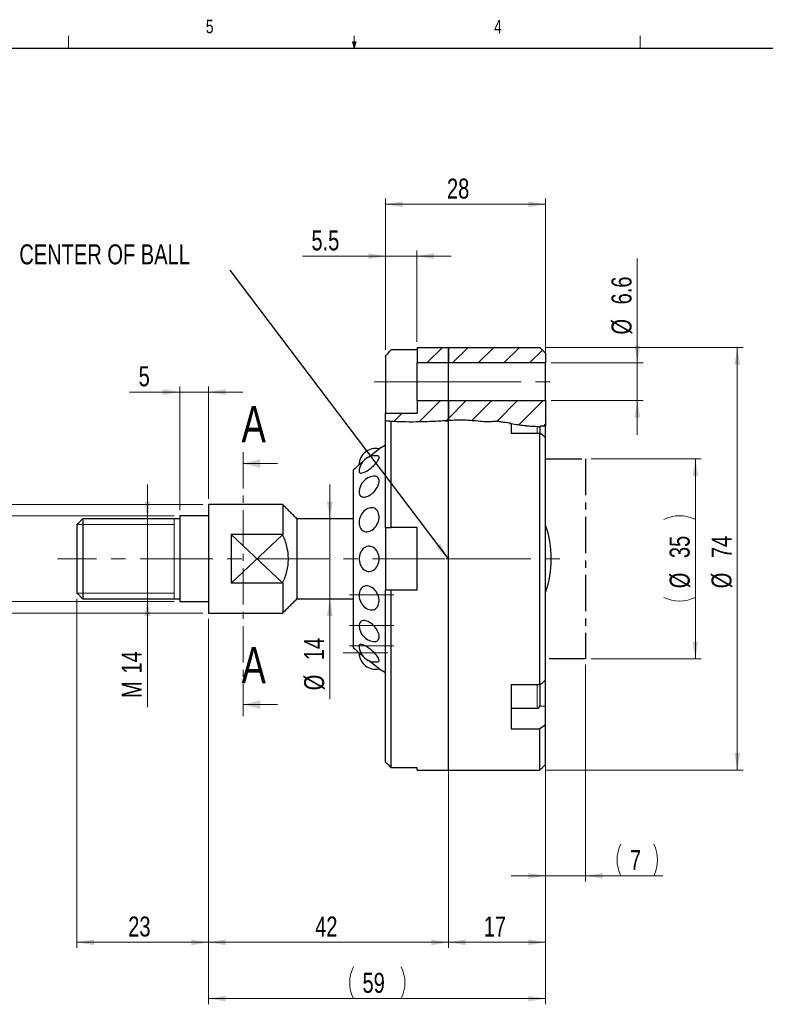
# Model space of a CAD drawing. Header units: millimetres. Extents: x 11 to 421, y 5 to 275.
# Tile 4 of 5: x 157 to 288, y 103 to 275. Entities that reach past the tile are written whole.
import ezdxf

# ---------------------------------------------------------------- set-up
doc = ezdxf.new("R2010")
doc.units = ezdxf.units.MM
doc.linetypes.add('CENTER', pattern=[10.16, 6.35, -1.27, 1.27, -1.27])
doc.linetypes.add('CENTERX2', pattern=[20.32, 12.7, -2.54, 2.54, -2.54])
doc.styles.add('SLDTEXTSTYLE0', font='TXT', dxfattribs={"width": 0.75})
doc.dimstyles.new('SLDDIMSTYLE0', dxfattribs={"dimtxt": 3.5, "dimasz": 3, "dimexe": 0, "dimexo": 0.0625, "dimgap": 0.875, "dimtad": 1, "dimdec": 1, "dimrnd": 1e-09, "dimzin": 12, "dimdsep": 46, "dimtxsty": 'SLDTEXTSTYLE0', "dimsah": 1, "dimcen": 0.09, "dimadec": 0, "dimazin": 0, "dimtfac": 1, "dimtdec": 1, "dimtofl": 0, "dimtmove": 0, "dimatfit": 3, "dimfxl": 1, "dimtolj": 1, "dimtzin": 12, "dimarcsym": 0})
doc.dimstyles.new('SLDDIMSTYLE1', dxfattribs={"dimtxt": 3.5, "dimasz": 3, "dimexe": 0, "dimexo": 0.0625, "dimgap": 0.875, "dimtad": 1, "dimrnd": 1e-09, "dimzin": 12, "dimdsep": 46, "dimtxsty": 'SLDTEXTSTYLE0', "dimsah": 1, "dimcen": 0.09, "dimadec": 0, "dimazin": 0, "dimtfac": 1, "dimtofl": 0, "dimtmove": 0, "dimatfit": 3, "dimfxl": 1, "dimtolj": 1, "dimtzin": 12, "dimarcsym": 0})
doc.dimstyles.new('SLDDIMSTYLE2', dxfattribs={"dimtxt": 3.5, "dimasz": 3, "dimexe": 0, "dimexo": 0.0625, "dimgap": 0.875, "dimtad": 1, "dimrnd": 1e-09, "dimzin": 12, "dimdsep": 46, "dimtxsty": 'SLDTEXTSTYLE0', "dimsah": 1, "dimcen": 0.09, "dimadec": 0, "dimazin": 0, "dimtfac": 1, "dimtofl": 0, "dimtmove": 0, "dimatfit": 3, "dimfxl": 1, "dimtolj": 1, "dimtzin": 12, "dimarcsym": 0})
doc.dimstyles.new('SLDDIMSTYLE3', dxfattribs={"dimtxt": 3.5, "dimasz": 3, "dimexe": 0, "dimexo": 0.0625, "dimgap": 0.875, "dimtad": 1, "dimdec": 1, "dimrnd": 1e-09, "dimzin": 12, "dimdsep": 46, "dimtxsty": 'SLDTEXTSTYLE0', "dimsah": 1, "dimcen": 0.09, "dimadec": 0, "dimazin": 0, "dimtfac": 1, "dimtofl": 0, "dimtmove": 0, "dimatfit": 3, "dimfxl": 1, "dimtolj": 1, "dimtzin": 12, "dimarcsym": 0})
doc.dimstyles.new('SLDDIMSTYLE4', dxfattribs={"dimtxt": 3.5, "dimasz": 3, "dimexe": 0, "dimexo": 0.0625, "dimgap": 0.875, "dimtad": 1, "dimdec": 1, "dimrnd": 1e-09, "dimzin": 12, "dimdsep": 46, "dimtxsty": 'SLDTEXTSTYLE0', "dimsah": 1, "dimcen": 0.09, "dimadec": 0, "dimazin": 0, "dimtol": 1, "dimtp": -0.006, "dimtm": 0.017, "dimtfac": 1, "dimtdec": 3, "dimtofl": 0, "dimtmove": 0, "dimatfit": 3, "dimfxl": 1, "dimtolj": 1, "dimarcsym": 0})
doc.dimstyles.new('SLDDIMSTYLE5', dxfattribs={"dimtxt": 3.5, "dimasz": 3, "dimexe": 0, "dimexo": 0.0625, "dimgap": 0.875, "dimtad": 1, "dimdec": 1, "dimrnd": 1e-09, "dimzin": 12, "dimdsep": 46, "dimtxsty": 'SLDTEXTSTYLE0', "dimsah": 1, "dimcen": 0.09, "dimadec": 0, "dimazin": 0, "dimtfac": 1, "dimtdec": 1, "dimtofl": 0, "dimtmove": 0, "dimatfit": 3, "dimfxl": 1, "dimtolj": 1, "dimtzin": 12, "dimarcsym": 0})
doc.dimstyles.new('SLDDIMSTYLE6', dxfattribs={"dimtxt": 3.5, "dimasz": 3, "dimexe": 0, "dimexo": 0.0625, "dimgap": 0.875, "dimtad": 1, "dimdec": 1, "dimrnd": 1e-09, "dimzin": 12, "dimdsep": 46, "dimtxsty": 'SLDTEXTSTYLE0', "dimsah": 1, "dimcen": 0.09, "dimadec": 0, "dimazin": 0, "dimtfac": 1, "dimtofl": 0, "dimtmove": 0, "dimatfit": 3, "dimfxl": 1, "dimtolj": 1, "dimtzin": 12, "dimarcsym": 0})
doc.dimstyles.new('SLDDIMSTYLE7', dxfattribs={"dimtxt": 0, "dimasz": 3, "dimexe": 0, "dimexo": 0.0625, "dimgap": 0, "dimtad": 0, "dimtih": 1, "dimtoh": 1, "dimdec": 0, "dimrnd": 1e-09, "dimzin": 0, "dimdsep": 46, "dimtxsty": 'Standard', "dimsah": 1, "dimcen": 0.09, "dimadec": 0, "dimazin": 0, "dimtfac": 3, "dimtdec": 0, "dimtofl": 0, "dimtmove": 0, "dimatfit": 3, "dimfxl": 1, "dimtolj": 1, "dimtzin": 0, "dimarcsym": 0})

# ---------------------------------------------------------------- blocks, each defined once
blk = doc.blocks.new('*D5')
at = {"color": 7, "linetype": 'Continuous', "lineweight": 0}
for p, q in [((256.4, 162.37), (256.4, 124.37)), ((249.4, 158.6), (249.4, 124.37)), ((249.4, 125.37), (243.4, 125.37)), ((249.4, 125.37), (256.4, 125.37)), ((256.4, 125.37), (269.92, 125.37))]:
    blk.add_line(p, q, dxfattribs=at)
for centre, start, end in [((268.12, 128.15), 153.4349, 206.5651), ((262.78, 128.15), 333.4349, 26.5651)]:
    blk.add_arc(centre, 6.21, start, end, dxfattribs=at)
for points in [[(249.4, 125.37), (246.4, 125.87), (246.4, 124.87)], [(256.4, 125.37), (259.4, 124.87), (259.4, 125.87)]]:
    blk.add_solid(points, dxfattribs=at)
at = {"color": 7, "linetype": 'Continuous', "lineweight": 0, "insert": (264.16, 129.88), "char_height": 3.5, "attachment_point": 1, "style": 'SLDTEXTSTYLE0'}
blk.add_mtext('7', dxfattribs=at)
blk = doc.blocks.new('*D6')
at = {"color": 7, "linetype": 'Continuous', "lineweight": 0}
for p, q in [((249.4, 217.87), (283.95, 217.87)), ((282.95, 143.87), (282.95, 217.87)), ((249.4, 143.87), (283.95, 143.87))]:
    blk.add_line(p, q, dxfattribs=at)
for points in [[(282.95, 217.87), (282.45, 214.87), (283.45, 214.87)], [(282.95, 143.87), (283.45, 146.87), (282.45, 146.87)]]:
    blk.add_solid(points, dxfattribs=at)
at = {"color": 7, "linetype": 'Continuous', "lineweight": 0, "char_height": 3.5, "attachment_point": 1, "rotation": 90, "style": 'SLDTEXTSTYLE0'}
for s, insert in [('74', (278.44, 180.99)), ('%%c', (278.44, 175.71))]:
    blk.add_mtext(s, dxfattribs=dict(at, insert=insert))
blk = doc.blocks.new('*D7')
at = {"color": 7, "linetype": 'Continuous', "lineweight": 0}
for p, q in [((257.4, 198.37), (276.62, 198.37)), ((275.62, 198.37), (275.62, 163.37)), ((257.4, 163.37), (276.62, 163.37))]:
    blk.add_line(p, q, dxfattribs=at)
for centre, start, end in [((272.85, 182.2), 63.4349, 116.5651), ((272.85, 179.68), 243.4349, 296.5651)]:
    blk.add_arc(centre, 6.21, start, end, dxfattribs=at)
for points in [[(275.62, 198.37), (275.12, 195.37), (276.12, 195.37)], [(275.62, 163.37), (276.12, 166.37), (275.12, 166.37)]]:
    blk.add_solid(points, dxfattribs=at)
at = {"color": 7, "linetype": 'Continuous', "lineweight": 0, "char_height": 3.5, "attachment_point": 1, "rotation": 90, "style": 'SLDTEXTSTYLE0'}
for s, insert in [('35', (271.11, 181)), ('%%c', (271.11, 175.72))]:
    blk.add_mtext(s, dxfattribs=dict(at, insert=insert))
blk = doc.blocks.new('*D8')
at = {"color": 7, "linetype": 'Continuous', "lineweight": 0}
for p, q in [((185.4, 189.37), (185.4, 211.07)), ((190.4, 191.37), (190.4, 211.07)), ((185.4, 210.07), (176.6, 210.07)), ((185.4, 210.07), (190.4, 210.07)), ((190.4, 210.07), (196.4, 210.07))]:
    blk.add_line(p, q, dxfattribs=at)
for points in [[(185.4, 210.07), (182.4, 210.57), (182.4, 209.57)], [(190.4, 210.07), (193.4, 209.57), (193.4, 210.57)]]:
    blk.add_solid(points, dxfattribs=at)
at = {"color": 7, "linetype": 'Continuous', "lineweight": 0, "insert": (178.19, 214.58), "char_height": 3.5, "attachment_point": 1, "style": 'SLDTEXTSTYLE0'}
blk.add_mtext('5', dxfattribs=at)
blk = doc.blocks.new('*D9')
at = {"color": 7, "linetype": 'Continuous', "lineweight": 0}
for p, q in [((221.4, 217.45), (221.4, 243.94)), ((249.4, 203.14), (249.4, 243.94)), ((249.4, 242.94), (221.4, 242.94))]:
    blk.add_line(p, q, dxfattribs=at)
for points in [[(221.4, 242.94), (224.4, 242.44), (224.4, 243.44)], [(249.4, 242.94), (246.4, 243.44), (246.4, 242.44)]]:
    blk.add_solid(points, dxfattribs=at)
at = {"color": 7, "linetype": 'Continuous', "lineweight": 0, "insert": (232.15, 247.45), "char_height": 3.5, "attachment_point": 1, "style": 'SLDTEXTSTYLE0'}
blk.add_mtext('28', dxfattribs=at)
blk = doc.blocks.new('*D10')
at = {"color": 7, "linetype": 'Continuous', "lineweight": 0}
for p, q in [((151.69, 188.37), (151.69, 219.49)), ((184.4, 188.37), (150.69, 188.37)), ((151.69, 188.37), (151.69, 173.37)), ((184.4, 173.37), (150.69, 173.37)), ((151.69, 173.37), (151.69, 167.37))]:
    blk.add_line(p, q, dxfattribs=at)
for points in [[(151.69, 188.37), (152.19, 191.37), (151.19, 191.37)], [(151.69, 173.37), (151.19, 170.37), (152.19, 170.37)]]:
    blk.add_solid(points, dxfattribs=at)
at = {"color": 7, "linetype": 'Continuous', "lineweight": 0, "attachment_point": 1, "rotation": 90, "style": 'SLDTEXTSTYLE0'}
for s, insert, char_height in [('0.006', (144.36, 211.86), 2.45), ('0.017', (148.24, 211.86), 2.45), ('-', (144.36, 210.33), 2.45), ('-', (148.24, 210.33), 2.45), ('g6', (147.18, 203.25), 3.5), ('15', (147.18, 196.79), 3.5), ('%%c', (147.18, 191.51), 3.5)]:
    blk.add_mtext(s, dxfattribs=dict(at, insert=insert, char_height=char_height))
blk = doc.blocks.new('*D11')
at = {"color": 7, "linetype": 'Continuous', "lineweight": 0}
for p, q in [((167.4, 173.87), (167.4, 112.73)), ((190.4, 170.37), (190.4, 112.73)), ((190.4, 113.73), (167.4, 113.73))]:
    blk.add_line(p, q, dxfattribs=at)
for points in [[(167.4, 113.73), (170.4, 113.23), (170.4, 114.23)], [(190.4, 113.73), (187.4, 114.23), (187.4, 113.23)]]:
    blk.add_solid(points, dxfattribs=at)
at = {"color": 7, "linetype": 'Continuous', "lineweight": 0, "insert": (176.37, 118.24), "char_height": 3.5, "attachment_point": 1, "style": 'SLDTEXTSTYLE0'}
blk.add_mtext('23', dxfattribs=at)
blk = doc.blocks.new('*D12')
at = {"color": 7, "linetype": 'Continuous', "lineweight": 0}
for p, q in [((232.4, 179.87), (232.4, 112.73)), ((190.4, 170.37), (190.4, 112.73)), ((190.4, 113.73), (232.4, 113.73))]:
    blk.add_line(p, q, dxfattribs=at)
for points in [[(190.4, 113.73), (193.4, 113.23), (193.4, 114.23)], [(232.4, 113.73), (229.4, 114.23), (229.4, 113.23)]]:
    blk.add_solid(points, dxfattribs=at)
at = {"color": 7, "linetype": 'Continuous', "lineweight": 0, "insert": (209.08, 118.24), "char_height": 3.5, "attachment_point": 1, "style": 'SLDTEXTSTYLE0'}
blk.add_mtext('42', dxfattribs=at)
blk = doc.blocks.new('*D13')
at = {"color": 7, "linetype": 'Continuous', "lineweight": 0}
for p, q in [((232.4, 179.87), (232.4, 112.73)), ((249.4, 143.87), (249.4, 112.73)), ((249.4, 113.73), (232.4, 113.73))]:
    blk.add_line(p, q, dxfattribs=at)
for points in [[(232.4, 113.73), (235.4, 113.23), (235.4, 114.23)], [(249.4, 113.73), (246.4, 114.23), (246.4, 113.23)]]:
    blk.add_solid(points, dxfattribs=at)
at = {"color": 7, "linetype": 'Continuous', "lineweight": 0, "insert": (238.57, 118.24), "char_height": 3.5, "attachment_point": 1, "style": 'SLDTEXTSTYLE0'}
blk.add_mtext('17', dxfattribs=at)
blk = doc.blocks.new('*D14')
at = {"color": 7, "linetype": 'Continuous', "lineweight": 0}
for p, q in [((190.4, 170.37), (190.4, 102.87)), ((249.4, 143.87), (249.4, 102.87)), ((190.4, 103.87), (249.4, 103.87))]:
    blk.add_line(p, q, dxfattribs=at)
for centre, start, end in [((221.34, 106.65), 153.4349, 206.5651), ((218.58, 106.65), 333.4349, 26.5651)]:
    blk.add_arc(centre, 6.21, start, end, dxfattribs=at)
for points in [[(190.4, 103.87), (193.4, 103.37), (193.4, 104.37)], [(249.4, 103.87), (246.4, 104.37), (246.4, 103.37)]]:
    blk.add_solid(points, dxfattribs=at)
at = {"color": 7, "linetype": 'Continuous', "lineweight": 0, "insert": (217.37, 108.38), "char_height": 3.5, "attachment_point": 1, "style": 'SLDTEXTSTYLE0'}
blk.add_mtext('59', dxfattribs=at)
blk = doc.blocks.new('*D15')
at = {"color": 7, "linetype": 'Continuous', "lineweight": 0}
for p, q in [((221.4, 217.45), (221.4, 234.87)), ((226.9, 218.87), (226.9, 234.87)), ((221.4, 233.87), (206.84, 233.87)), ((221.4, 233.87), (226.9, 233.87)), ((226.9, 233.87), (232.9, 233.87))]:
    blk.add_line(p, q, dxfattribs=at)
for points in [[(221.4, 233.87), (218.4, 234.37), (218.4, 233.37)], [(226.9, 233.87), (229.9, 233.37), (229.9, 234.37)]]:
    blk.add_solid(points, dxfattribs=at)
at = {"color": 7, "linetype": 'Continuous', "lineweight": 0, "insert": (208.43, 238.38), "char_height": 3.5, "attachment_point": 1, "style": 'SLDTEXTSTYLE0'}
blk.add_mtext('5.5', dxfattribs=at)
blk = doc.blocks.new('*D16')
at = {"color": 7, "linetype": 'Continuous', "lineweight": 0}
for p, q in [((265.45, 215.17), (265.45, 233.47)), ((250.4, 215.17), (266.45, 215.17)), ((265.45, 215.17), (265.45, 208.57)), ((250.4, 208.57), (266.45, 208.57)), ((265.45, 208.57), (265.45, 202.57))]:
    blk.add_line(p, q, dxfattribs=at)
for points in [[(265.45, 215.17), (265.95, 218.17), (264.95, 218.17)], [(265.45, 208.57), (264.95, 205.57), (265.95, 205.57)]]:
    blk.add_solid(points, dxfattribs=at)
at = {"color": 7, "linetype": 'Continuous', "lineweight": 0, "char_height": 3.5, "attachment_point": 1, "rotation": 90, "style": 'SLDTEXTSTYLE0'}
for s, insert in [('6.6', (260.94, 225.42)), ('%%c', (260.94, 220.14))]:
    blk.add_mtext(s, dxfattribs=dict(at, insert=insert))
blk = doc.blocks.new('*D17')
at = {"color": 7, "linetype": 'Continuous', "lineweight": 0}
for p, q in [((179.74, 187.87), (179.74, 193.87)), ((179.74, 187.87), (179.74, 173.87)), ((179.74, 173.87), (179.74, 154.91))]:
    blk.add_line(p, q, dxfattribs=at)
for points in [[(179.74, 187.87), (180.24, 190.87), (179.24, 190.87)], [(179.74, 173.87), (179.24, 170.87), (180.24, 170.87)]]:
    blk.add_solid(points, dxfattribs=at)
at = {"color": 7, "linetype": 'Continuous', "lineweight": 0, "char_height": 3.5, "attachment_point": 1, "rotation": 90, "style": 'SLDTEXTSTYLE0'}
for s, insert in [('14', (175.23, 160.78)), ('M', (175.23, 156.5))]:
    blk.add_mtext(s, dxfattribs=dict(at, insert=insert))
blk = doc.blocks.new('*D18')
at = {"color": 7, "linetype": 'Continuous', "lineweight": 0}
for p, q in [((189.4, 190.37), (144.52, 190.37)), ((145.52, 190.37), (145.52, 171.37)), ((189.4, 171.37), (144.52, 171.37))]:
    blk.add_line(p, q, dxfattribs=at)
for points in [[(145.52, 190.37), (145.02, 187.37), (146.02, 187.37)], [(145.52, 171.37), (146.02, 174.37), (145.02, 174.37)]]:
    blk.add_solid(points, dxfattribs=at)
at = {"color": 7, "linetype": 'Continuous', "lineweight": 0, "char_height": 3.5, "attachment_point": 1, "rotation": 90, "style": 'SLDTEXTSTYLE0'}
for s, insert in [('19', (141.01, 180.98)), ('%%c', (141.01, 175.71))]:
    blk.add_mtext(s, dxfattribs=dict(at, insert=insert))
blk = doc.blocks.new('*D19')
at = {"color": 7, "linetype": 'Continuous', "lineweight": 0}
for p, q in [((211.66, 187.87), (211.66, 193.87)), ((211.66, 187.87), (211.66, 173.87)), ((211.66, 173.87), (211.66, 156.27))]:
    blk.add_line(p, q, dxfattribs=at)
for points in [[(211.66, 187.87), (212.16, 190.87), (211.16, 190.87)], [(211.66, 173.87), (211.16, 170.87), (212.16, 170.87)]]:
    blk.add_solid(points, dxfattribs=at)
at = {"color": 7, "linetype": 'Continuous', "lineweight": 0, "char_height": 3.5, "attachment_point": 1, "rotation": 90, "style": 'SLDTEXTSTYLE0'}
for s, insert in [('14', (207.15, 163.13)), ('%%c', (207.15, 157.85))]:
    blk.add_mtext(s, dxfattribs=dict(at, insert=insert))

msp = doc.modelspace()

# ---------------------------------------------------------------- hatches: boundary and pattern name
at = {"linetype": 'Continuous', "lineweight": 0}
h = msp.add_hatch(dxfattribs=at)
h.set_pattern_fill('ANSI31', style=0)
h.paths.add_polyline_path([(232.403, 217.869), (226.903, 217.869), (226.903, 215.169), (232.403, 215.169)], flags=0)
h = msp.add_hatch(dxfattribs=at)
h.set_pattern_fill('ANSI31', style=0)
h.paths.add_polyline_path([(232.403, 217.869), (226.903, 217.869), (226.903, 215.169), (232.403, 215.169)], flags=0)
h = msp.add_hatch(dxfattribs=at)
h.set_pattern_fill('ANSI31', style=0)
h.paths.add_polyline_path([(248.403, 217.869), (232.403, 217.869), (232.403, 215.169), (249.403, 215.169), (249.403, 216.869)], flags=0)
h = msp.add_hatch(dxfattribs=at)
h.set_pattern_fill('ANSI31', style=0)
h.paths.add_polyline_path([(248.403, 217.869), (232.403, 217.869), (232.403, 215.169), (249.403, 215.169), (249.403, 216.869)], flags=0)
h = msp.add_hatch(dxfattribs=at)
h.set_pattern_fill('ANSI31', style=0)
edge = h.paths.add_edge_path(flags=0)
edge.add_line((232.403, 208.569), (226.903, 208.569))
edge.add_line((226.903, 208.569), (226.903, 206.369))
edge.add_line((226.903, 206.369), (221.403, 206.369))
edge.add_line((221.403, 206.369), (221.403, 205.016))
edge.add_spline(control_points=[(221.403, 205.016), (223.853, 204.768), (226.328, 204.792), (228.789, 204.877), (229.994, 204.918), (231.199, 204.989), (232.403, 205.063)], knot_values=[0, 0, 0, 0, 0.0073872, 0.0073872, 0.0073872, 0.0110015, 0.0110015, 0.0110015, 0.0110015], weights=[1, 1, 1, 1, 1, 1, 1], degree=3, periodic=0)
edge.add_line((232.403, 205.063), (232.403, 208.569))
h = msp.add_hatch(dxfattribs=at)
h.set_pattern_fill('ANSI31', style=0)
edge = h.paths.add_edge_path(flags=0)
edge.add_line((232.403, 208.569), (226.903, 208.569))
edge.add_line((226.903, 208.569), (226.903, 206.369))
edge.add_line((226.903, 206.369), (221.403, 206.369))
edge.add_line((221.403, 206.369), (221.403, 205.016))
edge.add_spline(control_points=[(221.403, 205.016), (223.853, 204.768), (226.328, 204.792), (228.789, 204.877), (229.994, 204.918), (231.199, 204.989), (232.403, 205.063)], knot_values=[0, 0, 0, 0, 0.0073872, 0.0073872, 0.0073872, 0.0110015, 0.0110015, 0.0110015, 0.0110015], weights=[1, 1, 1, 1, 1, 1, 1], degree=3, periodic=0)
edge.add_line((232.403, 205.063), (232.403, 208.569))
h = msp.add_hatch(dxfattribs=at)
h.set_pattern_fill('ANSI31', style=0)
edge = h.paths.add_edge_path(flags=0)
edge.add_line((249.403, 208.569), (232.403, 208.569))
edge.add_line((232.403, 208.569), (232.403, 205.063))
edge.add_spline(control_points=[(232.403, 205.063), (235.224, 205.234), (238.06, 205.095), (240.882, 204.919), (242.31, 204.83), (243.709, 204.467), (245.129, 204.284), (246.543, 204.1), (247.98, 203.99), (249.403, 204.086)], knot_values=[0, 0, 0, 0, 0.0084802, 0.0084802, 0.0084802, 0.0127861, 0.0127861, 0.0127861, 0.0170902, 0.0170902, 0.0170902, 0.0170902], weights=[1, 1, 1, 1, 1, 1, 1, 1, 1, 1], degree=3, periodic=0)
edge.add_line((249.403, 204.086), (249.403, 208.569))
h = msp.add_hatch(dxfattribs=at)
h.set_pattern_fill('ANSI31', style=0)
edge = h.paths.add_edge_path(flags=0)
edge.add_line((249.403, 208.569), (232.403, 208.569))
edge.add_line((232.403, 208.569), (232.403, 205.063))
edge.add_spline(control_points=[(232.403, 205.063), (235.224, 205.234), (238.06, 205.095), (240.882, 204.919), (242.31, 204.83), (243.709, 204.467), (245.129, 204.284), (246.543, 204.1), (247.98, 203.99), (249.403, 204.086)], knot_values=[0, 0, 0, 0, 0.0084802, 0.0084802, 0.0084802, 0.0127861, 0.0127861, 0.0127861, 0.0170902, 0.0170902, 0.0170902, 0.0170902], weights=[1, 1, 1, 1, 1, 1, 1, 1, 1, 1], degree=3, periodic=0)
edge.add_line((249.403, 204.086), (249.403, 208.569))

# ---------------------------------------------------------------- linework, layer by layer
at = {"color": 7, "linetype": 'Continuous', "lineweight": 0}
for p, q in [((165.919, 270.309), (165.919, 272.463)), ((215.925, 270.309), (215.925, 272.463)), ((265.932, 270.309), (265.932, 272.463)), ((215.925, 270.309), (215.589, 271.374)), ((216.244, 271.374), (215.589, 271.374)), ((215.747, 271.374), (215.925, 270.309)), ((215.925, 270.309), (216.244, 271.374)), ((216.05, 271.374), (215.925, 270.309)), ((226.903, 211.869), (221.403, 211.869)), ((247.903, 202.852), (247.903, 204.057)), ((202.468, 197.551), (196.468, 197.551)), ((167.403, 186.869), (184.403, 186.869)), ((184.403, 173.869), (184.403, 187.869)), ((203.403, 185.111), (194.403, 176.626)), ((203.403, 176.626), (194.403, 185.111)), ((167.403, 174.869), (184.403, 174.869)), ((247.903, 154.698), (247.903, 158.885)), ((202.468, 155.343), (196.468, 155.343)), ((248.383, 155.059), (249.403, 155.059))]:
    msp.add_line(p, q, dxfattribs=at)
at = {"color": 7, "linetype": 'Continuous', "lineweight": 30}
for p, q in [((15.907, 270.309), (415.957, 270.309)), ((226.903, 217.457), (222.403, 217.457)), ((226.903, 217.869), (232.403, 217.869)), ((226.903, 217.869), (226.903, 215.169)), ((232.403, 217.869), (248.403, 217.869)), ((232.403, 215.169), (232.403, 217.869)), ((232.403, 217.869), (232.403, 215.169)), ((248.403, 217.869), (249.403, 216.869)), ((221.403, 216.446), (221.403, 211.869)), ((249.403, 216.869), (249.403, 215.169)), ((232.403, 215.169), (226.903, 215.169)), ((226.903, 208.569), (226.903, 215.169)), ((249.403, 215.169), (232.403, 215.169)), ((232.403, 208.569), (232.403, 215.169)), ((232.403, 208.569), (232.403, 215.169)), ((249.403, 208.569), (249.403, 215.169)), ((221.403, 211.869), (221.403, 206.369)), ((226.903, 208.569), (232.403, 208.569)), ((226.903, 208.569), (226.903, 206.369)), ((232.403, 208.569), (249.403, 208.569)), ((232.403, 205.063), (232.403, 208.569)), ((232.403, 208.569), (232.403, 205.063)), ((249.403, 208.569), (249.403, 204.086)), ((221.403, 206.369), (226.903, 206.369)), ((221.403, 205.016), (221.403, 206.369)), ((221.403, 186.369), (221.403, 205.016)), ((222.403, 186.369), (222.403, 204.932)), ((232.403, 143.869), (232.403, 205.063)), ((232.403, 143.869), (232.403, 205.063)), ((243.403, 204.541), (243.403, 202.852)), ((248.403, 204.052), (248.403, 202.852)), ((249.403, 202.134), (249.403, 204.086)), ((243.403, 202.852), (248.403, 202.852)), ((248.403, 158.885), (248.403, 202.852)), ((249.403, 159.601), (249.403, 202.136)), ((218.399, 198.652), (220.272, 200.106)), ((216.777, 197.392), (217.436, 197.904)), ((215.82, 180.869), (215.82, 196.432)), ((190.403, 190.369), (190.403, 171.369)), ((203.403, 190.369), (203.403, 185.111)), ((185.403, 188.369), (185.403, 173.369)), ((167.403, 186.869), (167.403, 174.869)), ((168.403, 187.869), (168.403, 173.869)), ((205.903, 187.869), (205.903, 173.869)), ((221.403, 186.369), (221.403, 175.369)), ((226.903, 186.369), (222.403, 186.369)), ((226.903, 175.369), (226.903, 186.369)), ((203.403, 185.111), (194.403, 185.111)), ((194.403, 185.111), (194.403, 176.626)), ((215.82, 165.305), (215.82, 180.869)), ((203.403, 176.626), (194.403, 176.626)), ((203.403, 176.626), (203.403, 171.369)), ((221.403, 145.291), (221.403, 175.369)), ((222.403, 144.28), (222.403, 175.369)), ((226.903, 175.369), (222.403, 175.369)), ((217.436, 163.833), (216.777, 164.345)), ((220.272, 161.631), (218.399, 163.085)), ((243.403, 158.885), (248.403, 158.885)), ((243.403, 158.885), (243.403, 151.107)), ((248.403, 158.885), (248.403, 155.198)), ((249.403, 155.059), (249.403, 159.603)), ((249.403, 151.822), (249.403, 155.059)), ((249.403, 144.869), (249.403, 151.822)), ((243.403, 151.107), (248.403, 151.107)), ((248.403, 143.869), (248.403, 151.107)), ((226.903, 144.28), (222.403, 144.28)), ((226.903, 143.869), (226.903, 144.28))]:
    msp.add_line(p, q, dxfattribs=at)
at = {"color": 7, "linetype": 'CENTERX2', "lineweight": 0}
for p, q in [((226.903, 211.869), (219.403, 211.869)), ((226.903, 211.869), (232.403, 211.869)), ((232.403, 211.869), (251.403, 211.869)), ((231.803, 180.869), (163.97, 180.869)), ((232.003, 180.869), (234.062, 180.869)), ((234.113, 180.869), (252.77, 180.869)), ((222.876, 174.567), (215.113, 174.567)), ((222.873, 169.224), (215.118, 169.224)), ((222.873, 169.224), (215.118, 169.224)), ((222.876, 165.655), (215.113, 165.655)), ((221.783, 164.401), (214.008, 164.401))]:
    msp.add_line(p, q, dxfattribs=at)
at = {"color": 7, "linetype": 'CENTER', "lineweight": 0}
msp.add_line((196.468, 199.551), (196.468, 153.343), dxfattribs=at)
at = {"color": 7, "linetype": 'CENTER', "lineweight": 30}
for p, q in [((249.403, 198.369), (256.403, 198.369)), ((256.403, 198.369), (256.403, 163.369)), ((256.403, 163.369), (249.403, 163.369))]:
    msp.add_line(p, q, dxfattribs=at)
at = {"color": 7, "linetype": 'Continuous', "lineweight": 30, "flags": 128}
for points in [[(216.83, 195.965), (216.907, 195.907), (217.015, 195.879), (217.152, 195.879), (217.316, 195.91), (217.503, 195.968), (217.711, 196.055), (217.934, 196.167), (218.169, 196.304), (218.41, 196.461), (218.654, 196.636), (218.895, 196.826), (219.129, 197.027), (219.352, 197.235), (219.558, 197.446), (219.744, 197.656), (219.906, 197.861), (220.042, 198.056), (220.148, 198.238), (220.222, 198.404), (220.264, 198.55), (220.271, 198.674), (220.244, 198.772), (220.184, 198.843), (220.092, 198.887), (220.052, 198.895)], [(216.777, 196.144), (216.787, 196.05), (216.83, 195.965)], [(217.034, 191.876), (217.176, 191.776), (217.344, 191.71), (217.535, 191.679), (217.745, 191.684), (217.97, 191.724), (218.206, 191.799), (218.449, 191.907), (218.692, 192.047), (218.933, 192.215), (219.165, 192.408), (219.386, 192.623), (219.589, 192.855), (219.771, 193.1), (219.93, 193.353), (220.061, 193.609), (220.162, 193.863), (220.231, 194.11), (220.267, 194.346), (220.269, 194.565), (220.237, 194.764), (220.172, 194.939), (220.075, 195.085), (219.947, 195.202), (219.792, 195.285), (219.612, 195.334), (219.411, 195.347), (219.277, 195.337)], [(220.219, 187.711), (220.262, 188.005), (220.272, 188.292), (220.247, 188.569), (220.189, 188.829), (220.099, 189.067), (219.978, 189.278), (219.828, 189.46), (219.654, 189.607), (219.457, 189.717), (219.242, 189.788), (219.014, 189.819), (218.775, 189.809), (218.532, 189.758), (218.289, 189.667), (218.05, 189.538), (217.821, 189.373), (217.768, 189.329)], [(216.78, 187.326), (216.778, 187.273), (216.785, 186.99), (216.827, 186.721), (216.901, 186.471), (217.007, 186.246), (217.142, 186.049), (217.305, 185.885), (217.491, 185.756), (217.697, 185.665), (217.92, 185.614), (218.154, 185.603), (218.395, 185.634), (218.639, 185.705), (218.88, 185.816), (219.115, 185.963), (219.338, 186.144), (219.546, 186.355), (219.733, 186.593), (219.897, 186.853), (220.034, 187.13), (220.142, 187.418), (220.219, 187.711)], [(220.272, 180.869), (220.255, 181.176), (220.205, 181.478), (220.121, 181.768), (220.007, 182.041), (219.863, 182.291), (219.694, 182.513), (219.502, 182.703), (219.291, 182.857), (219.065, 182.973), (218.828, 183.048), (218.585, 183.08), (218.342, 183.069), (218.102, 183.015), (217.87, 182.92), (217.651, 182.785), (217.448, 182.612), (217.267, 182.406), (217.11, 182.169), (216.981, 181.907), (216.882, 181.625), (216.815, 181.329), (216.781, 181.023), (216.781, 180.714), (216.815, 180.409), (216.882, 180.112), (216.981, 179.83), (217.11, 179.568), (217.267, 179.332), (217.448, 179.125), (217.651, 178.952), (217.87, 178.817), (218.102, 178.722), (218.342, 178.668), (218.585, 178.657), (218.828, 178.69), (219.065, 178.764), (219.291, 178.88), (219.502, 179.034), (219.694, 179.224), (219.863, 179.446), (220.007, 179.696), (220.121, 179.969), (220.205, 180.259), (220.255, 180.561), (220.272, 180.869)], [(220.219, 174.026), (220.142, 174.32), (220.034, 174.607), (219.897, 174.884), (219.733, 175.144), (219.546, 175.382), (219.338, 175.593), (219.115, 175.774), (218.88, 175.922), (218.639, 176.032), (218.395, 176.103), (218.154, 176.134), (217.92, 176.123), (217.697, 176.072), (217.491, 175.981), (217.305, 175.852), (217.142, 175.688), (217.007, 175.491), (216.901, 175.266), (216.827, 175.016), (216.785, 174.747), (216.778, 174.464), (216.78, 174.411)], [(217.768, 172.408), (217.821, 172.364), (218.05, 172.2), (218.289, 172.071), (218.532, 171.98), (218.775, 171.929), (219.014, 171.918), (219.242, 171.949), (219.457, 172.02), (219.654, 172.13), (219.828, 172.278), (219.978, 172.459), (220.099, 172.67), (220.189, 172.908), (220.247, 173.168), (220.272, 173.445), (220.262, 173.732), (220.219, 174.026)], [(220.015, 168.225), (219.873, 168.481), (219.705, 168.731), (219.514, 168.972), (219.304, 169.198), (219.079, 169.405), (218.843, 169.589), (218.6, 169.747), (218.357, 169.875), (218.116, 169.971), (217.883, 170.032), (217.663, 170.059), (217.46, 170.05), (217.278, 170.006), (217.119, 169.927), (216.988, 169.814), (216.887, 169.671), (216.818, 169.5), (216.782, 169.304), (216.777, 169.144)], [(219.277, 166.4), (219.277, 166.4), (219.49, 166.391), (219.683, 166.418), (219.854, 166.48), (219.999, 166.576), (220.115, 166.704), (220.2, 166.861), (220.253, 167.046), (220.272, 167.253), (220.257, 167.479), (220.209, 167.719), (220.127, 167.97), (220.015, 168.225)], [(220.219, 162.926), (220.262, 163.011), (220.272, 163.122), (220.247, 163.257), (220.189, 163.414), (220.099, 163.588), (219.978, 163.777), (219.828, 163.978), (219.654, 164.186), (219.457, 164.396), (219.242, 164.606), (219.014, 164.811), (218.775, 165.007), (218.532, 165.19), (218.289, 165.357), (218.05, 165.504), (217.821, 165.629), (217.605, 165.729), (217.407, 165.802), (217.231, 165.846), (217.08, 165.862), (216.957, 165.848), (216.865, 165.805), (216.805, 165.733), (216.778, 165.635), (216.777, 165.593)], [(220.052, 162.842), (220.142, 162.869), (220.219, 162.926)]]:
    msp.add_lwpolyline(points, dxfattribs=at)
at = {"color": 7, "linetype": 'Continuous', "lineweight": 30}
for centre, radius, start, end in [((219.621, 197.336), 2.845, 76.7754, 178.85941), ((232.403, 180.869), 22.742, 118.92609, 122.23433), ((219.621, 196.082), 2.845, 81.30457, 178.76375), ((232.403, 180.869), 22.742, 133.40048, 136.8174), ((219.621, 192.513), 2.845, 96.9574, 178.37399), ((217.701, 192.52), 0.927, 175.47623, 223.9931), ((219.621, 187.17), 2.845, 130.6419, 176.86752), ((232.403, 180.869), 18, 340.81186, 19.18814), ((219.621, 174.567), 2.845, 183.13248, 229.3581), ((219.621, 169.224), 2.845, 181.62601, 263.0426), ((219.621, 165.655), 2.845, 181.23625, 278.69543), ((232.403, 180.869), 22.742, 223.1826, 226.59952), ((219.621, 164.401), 2.845, 181.14059, 283.2246), ((232.403, 180.869), 22.742, 237.76567, 241.07391), ((247.903, 155.198), 0.5, 270, 0)]:
    msp.add_arc(centre, radius, start, end, dxfattribs=at)
for points, degree in [([(221.403, 216.446), (221.736, 216.783), (222.069, 217.12), (222.403, 217.457)], 3), ([(222.403, 204.932), (222.064, 204.955), (221.731, 204.983), (221.403, 205.016)], 3), ([(231.848, 205.028), (232.444, 205.065)], 1), ([(243.066, 204.597), (243.203, 204.574)], 1), ([(245.903, 204.192), (246.234, 204.164)], 1), ([(249.403, 204.086), (248.396, 204.066)], 1), ([(249.403, 202.136), (249.069, 202.375), (248.736, 202.613), (248.403, 202.852)], 3), ([(203.403, 190.369), (190.403, 190.369)], 1), ([(205.903, 187.869), (203.403, 190.369)], 1), ([(190.403, 188.369), (185.403, 188.369)], 1), ([(168.403, 187.869), (167.403, 186.869)], 1), ([(185.403, 187.869), (168.403, 187.869)], 1), ([(215.82, 187.869), (205.903, 187.869)], 1), ([(221.403, 186.369), (221.736, 186.369), (222.069, 186.369), (222.403, 186.369)], 3), ([(167.403, 174.869), (168.403, 173.869)], 1), ([(222.403, 175.369), (222.069, 175.369), (221.736, 175.369), (221.403, 175.369)], 3), ([(168.403, 173.869), (185.403, 173.869)], 1), ([(185.403, 173.369), (190.403, 173.369)], 1), ([(203.403, 171.369), (205.903, 173.869)], 1), ([(205.903, 173.869), (215.82, 173.869)], 1), ([(190.403, 171.369), (203.403, 171.369)], 1), ([(248.403, 158.885), (248.736, 159.124), (249.069, 159.362), (249.403, 159.601)], 3), ([(243.403, 154.698), (247.903, 154.698)], 1), ([(249.403, 151.822), (249.069, 151.584), (248.736, 151.346), (248.403, 151.107)], 3), ([(221.403, 145.291), (221.736, 144.954), (222.069, 144.617), (222.403, 144.28)], 3), ([(248.403, 143.869), (249.403, 144.869)], 1), ([(226.903, 143.869), (232.403, 143.869)], 1), ([(232.403, 143.869), (248.403, 143.869)], 1)]:
    msp.add_open_spline(points, degree=degree, dxfattribs=at)
for points, knots in [([(232.403, 205.063), (231.986, 205.037), (231.57, 205.011), (230.738, 204.962), (230.322, 204.941), (229.072, 204.883), (228.239, 204.855), (226.573, 204.823), (225.74, 204.819), (224.072, 204.845), (223.238, 204.874), (222.403, 204.932)], [0, 0, 0, 0, 0.125, 0.125, 0.25, 0.25, 0.5, 0.5, 0.75, 0.75, 1, 1, 1, 1]), ([(243.403, 204.541), (242.953, 204.615), (242.504, 204.693), (241.829, 204.803), (241.604, 204.839), (241.15, 204.899), (240.92, 204.923), (240.575, 204.93), (240.46, 204.927), (240.229, 204.91), (240.113, 204.894), (239.766, 204.855), (239.536, 204.847), (238.845, 204.855), (238.386, 204.896), (237.467, 204.981), (237.008, 205.025), (236.088, 205.093), (235.628, 205.118), (234.708, 205.143), (234.247, 205.143), (233.325, 205.117), (232.864, 205.091), (232.403, 205.063)], [0, 0, 0, 0, 0.125, 0.125, 0.1875, 0.1875, 0.25, 0.25, 0.28125, 0.28125, 0.3125, 0.3125, 0.375, 0.375, 0.5, 0.5, 0.625, 0.625, 0.75, 0.75, 0.875, 0.875, 1, 1, 1, 1]), ([(243.403, 204.541), (243.774, 204.481), (244.516, 204.362), (245.638, 204.216), (246.767, 204.102), (247.524, 204.072), (247.903, 204.057)], [0, 0, 0, 0, 0.2493704, 0.4987186, 0.7493815, 1, 1, 1, 1]), ([(247.903, 204.057), (247.956, 204.056), (248.064, 204.054), (248.208, 204.052), (248.321, 204.052), (248.391, 204.052), (248.399, 204.052), (248.403, 204.052)], [0, 0, 0, 0, 0.19970126, 0.39928359, 0.60239858, 0.81521957, 1, 1, 1, 1]), ([(203.403, 176.626), (203.551, 176.958), (203.688, 177.296), (203.934, 177.989), (204.042, 178.343), (204.218, 179.054), (204.287, 179.413), (204.379, 180.14), (204.403, 180.51), (204.402, 181.613), (204.305, 182.333), (204.041, 183.397), (203.933, 183.751), (203.688, 184.442), (203.551, 184.779), (203.403, 185.111)], [0, 0, 0, 0, 0.125, 0.125, 0.25, 0.25, 0.375, 0.375, 0.5, 0.5, 0.75, 0.75, 0.875, 0.875, 1, 1, 1, 1])]:
    msp.add_open_spline(points, degree=3, knots=knots, dxfattribs=at)
at = {"color": 7, "linetype": 'Continuous', "lineweight": 0}
for points in [[(196.468, 197.551), (199.468, 196.801), (199.468, 198.301)], [(196.468, 155.343), (199.468, 154.593), (199.468, 156.093)]]:
    msp.add_solid(points, dxfattribs=at)

# ---------------------------------------------------------------- texts
at = {"color": 7, "linetype": 'Continuous', "lineweight": 0, "attachment_point": 1, "style": 'SLDTEXTSTYLE0'}
for s, insert, char_height in [('5', (189.959, 275.267), 2.381), ('4', (240.393, 275.226), 2.381), ('CENTER OF BALL', (157.318, 235.93), 3.5)]:
    msp.add_mtext(s, dxfattribs=dict(at, insert=insert, char_height=char_height))
at = {"color": 7, "linetype": 'Continuous', "char_height": 6.35, "attachment_point": 1, "style": 'SLDTEXTSTYLE0'}
for insert in [(196.205, 207.636), (196.205, 165.428)]:
    msp.add_mtext('A', dxfattribs=dict(at, insert=insert))

# ---------------------------------------------------------------- dimensions: what is measured, and where the dimension line sits
at = {"color": 7, "linetype": 'Continuous', "lineweight": 0}
for base, p1, p2, dimstyle, picture, middle in [((221.403, 242.936), (249.403, 202.136), (221.403, 216.446), 'SLDDIMSTYLE3', '*D9', (234.735, 242.936)), ((226.903, 233.869), (221.403, 216.446), (226.903, 217.869), 'SLDDIMSTYLE6', '*D15', (211.661, 233.869)), ((190.403, 210.069), (185.403, 188.369), (190.403, 190.369), 'SLDDIMSTYLE2', '*D8', (179.483, 210.069)), ((232.403, 113.728), (190.403, 171.369), (232.403, 180.869), 'SLDDIMSTYLE5', '*D12', (211.661, 113.728)), ((232.403, 113.728), (249.403, 144.869), (232.403, 180.869), 'SLDDIMSTYLE5', '*D13', (241.155, 113.728)), ((167.403, 113.728), (190.403, 171.369), (167.403, 174.869), 'SLDDIMSTYLE1', '*D11', (178.959, 113.728))]:
    dim = msp.add_linear_dim(base=base, p1=p1, p2=p2, dimstyle=dimstyle, dxfattribs=at)
    dim.commit()
    dim.dimension.update_dxf_attribs({"geometry": picture, "text_midpoint": middle, "dimtype": 160})
for base, p1, p2, text, dimstyle, picture, middle in [((265.45, 208.569), (249.403, 215.169), (249.403, 208.569), '%%c<>', 'SLDDIMSTYLE0', '*D16', (265.45, 226.014)), ((151.695, 173.369), (185.403, 188.369), (185.403, 173.369), '%%c<>g6', 'SLDDIMSTYLE4', '*D10', (151.695, 204.706)), ((282.95, 217.869), (248.403, 143.869), (248.403, 217.869), '%%c<>', 'SLDDIMSTYLE1', '*D6', (282.95, 180.939)), ((275.625, 163.369), (256.403, 198.369), (256.403, 163.369), '(%%c<>)', 'SLDDIMSTYLE1', '*D7', (275.625, 180.943)), ((179.737, 173.869), (185.403, 187.869), (185.403, 173.869), 'M<>', 'SLDDIMSTYLE2', '*D17', (179.737, 161.226)), ((211.661, 173.869), (215.82, 187.869), (215.82, 173.869), '%%c<>', 'SLDDIMSTYLE2', '*D19', (211.661, 163.079)), ((145.518, 171.369), (190.403, 190.369), (190.403, 171.369), '%%c<>', 'SLDDIMSTYLE1', '*D18', (145.518, 180.932))]:
    dim = msp.add_linear_dim(base=base, p1=p1, p2=p2, angle=90, text=text, dimstyle=dimstyle, dxfattribs=at)
    dim.commit()
    dim.dimension.update_dxf_attribs({"geometry": picture, "text_midpoint": middle, "dimtype": 160})
for base, p1, p2, dimstyle, picture, middle in [((249.403, 103.869), (190.403, 171.369), (249.403, 144.869), 'SLDDIMSTYLE5', '*D14', (219.96, 103.869)), ((256.403, 125.372), (249.403, 159.601), (256.403, 163.369), 'SLDDIMSTYLE0', '*D5', (265.45, 125.372))]:
    dim = msp.add_linear_dim(base=base, p1=p1, p2=p2, text='(<>)', dimstyle=dimstyle, dxfattribs=at)
    dim.commit()
    dim.dimension.update_dxf_attribs({"geometry": picture, "text_midpoint": middle, "dimtype": 160})

# ---------------------------------------------------------------- leaders
msp.add_leader([(232.403, 180.877), (194.227, 231.417)], dimstyle='SLDDIMSTYLE7', dxfattribs=at)

doc.saveas('drawing.dxf')
